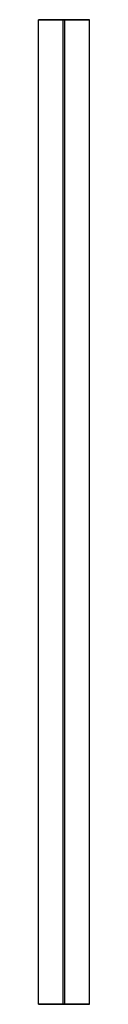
# Model space of a CAD drawing. Extents: x -150 to 150, y 5900 to 11682.
import ezdxf

# ---------------------------------------------------------------- set-up
doc = ezdxf.new("R2010")
doc.units = 0
doc.header["$MEASUREMENT"] = 0

msp = doc.modelspace()

# ---------------------------------------------------------------- linework, layer by layer
for p, q in [((-150, 5900, 7200), (-150, 11682.5, 7200)), ((-150, 5900, 7186), (-150, 11682.5, 7186)), ((-150, 5900, 6924), (-150, 11682.5, 6924)), ((-150, 5900, 6910), (-150, 11682.5, 6910)), ((150, 11682.5, 7200), (-150, 11682.5, 7200)), ((-150, 11682.5, 7200), (-150, 11682.5, 7186)), ((-150, 11682.5, 7186), (-4.25, 11682.5, 7186)), ((-4.25, 11682.5, 6924), (-150, 11682.5, 6924)), ((-150, 11682.5, 6924), (-150, 11682.5, 6910)), ((-150, 11682.5, 6910), (150, 11682.5, 6910)), ((-4.25, 5900, 7186), (-4.25, 11682.5, 7186)), ((-4.25, 5900, 6924), (-4.25, 11682.5, 6924)), ((-4.25, 11682.5, 7186), (-4.25, 11682.5, 6924)), ((4.25, 5900, 6924), (4.25, 11682.5, 6924)), ((4.25, 5900, 7186), (4.25, 11682.5, 7186)), ((150, 11682.5, 6924), (4.25, 11682.5, 6924)), ((4.25, 11682.5, 6924), (4.25, 11682.5, 7186)), ((4.25, 11682.5, 7186), (150, 11682.5, 7186)), ((150, 5900, 6924), (150, 11682.5, 6924)), ((150, 5900, 7186), (150, 11682.5, 7186)), ((150, 5900, 7200), (150, 11682.5, 7200)), ((150, 5900, 6910), (150, 11682.5, 6910)), ((150, 11682.5, 6910), (150, 11682.5, 6924)), ((150, 11682.5, 7186), (150, 11682.5, 7200)), ((-150, 5900, 7200), (150, 5900, 7200)), ((-150, 5900, 7186), (-150, 5900, 7200)), ((-4.25, 5900, 7186), (-150, 5900, 7186)), ((-150, 5900, 6924), (-4.25, 5900, 6924)), ((-150, 5900, 6910), (-150, 5900, 6924)), ((150, 5900, 6910), (-150, 5900, 6910)), ((-4.25, 5900, 6924), (-4.25, 5900, 7186)), ((4.25, 5900, 6924), (150, 5900, 6924)), ((4.25, 5900, 7186), (4.25, 5900, 6924)), ((150, 5900, 7186), (4.25, 5900, 7186)), ((150, 5900, 6924), (150, 5900, 6910)), ((150, 5900, 7200), (150, 5900, 7186))]:
    msp.add_line(p, q)

doc.saveas('drawing.dxf')
